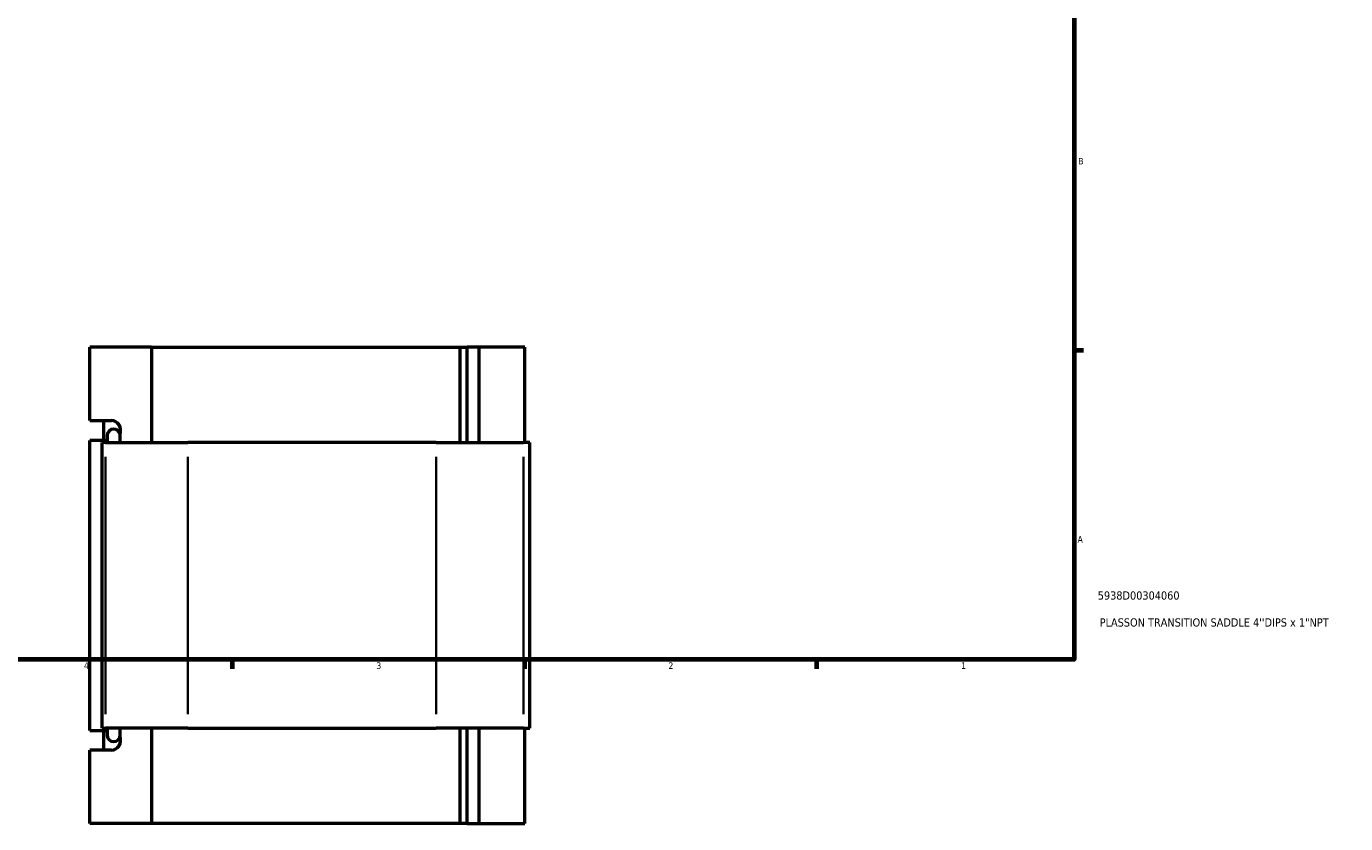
# Model space of a CAD drawing. Header units: inches. Extents: x -0.9 to 57, y -1.4 to 46.1.
# Tile 3 of 7: x 18.3 to 37.4, y -1.4 to 10.2. Entities that reach past the tile are written whole.
import ezdxf

# ---------------------------------------------------------------- set-up
doc = ezdxf.new("R2010")
doc.units = ezdxf.units.IN
doc.header["$MEASUREMENT"] = 0
for name, color, linetype, lineweight in [('Border (ANSI)', 7, 'Continuous', 70), ('Title (ANSI)', 7, 'Continuous', 50), ('Visible (ANSI)', 7, 'Continuous', 50), ('Visible Narrow (ANSI)', 7, 'Continuous', 35)]:
    doc.layers.add(name, color=color, linetype=linetype, lineweight=lineweight)
doc.styles.add('Note Text (ANSI)', font='tahoma.ttf')
doc.styles.add('Text Style29', font='tahoma.ttf')

# ---------------------------------------------------------------- blocks, each defined once
blk = doc.blocks.new('Borders Default Border')
at = {"layer": 'Border (ANSI)'}
for p, q in [((33.5, 5.5), (33.634, 5.5)), ((21.25, 1), (21.25, 0.866)), ((25.5, 1), (25.5, 0.866)), ((29.75, 1), (29.75, 0.866))]:
    blk.add_line(p, q, dxfattribs=at)
at = {"layer": 'Border (ANSI)', "flags": 128}
blk.add_lwpolyline([(0.5, 1), (0.5, 21), (33.5, 21), (33.5, 1), (0.5, 1)], dxfattribs=at)
at = {"layer": 'Border (ANSI)', "color": 5, "true_color": 0x0000ff, "char_height": 0.0945, "attachment_point": 7, "style": 'Note Text (ANSI)'}
for s, insert in [('B', (33.558, 8.203)), ('A', (33.547, 2.703)), ('4', (19.092, 0.866)), ('3', (23.346, 0.864)), ('2', (27.596, 0.866)), ('1', (31.854, 0.866))]:
    blk.add_mtext(s, dxfattribs=dict(at, insert=insert))
blk = doc.blocks.new('Title Blocks ANSI - Large')
at = {"layer": 'Title (ANSI)', "color": 5, "true_color": 0x0000ff, "style": 'Text Style29'}
for tag, p in [('PART_NUMBER_001', (0.341, 0.873)), ('DESCRIPTION_001', (0.369, 0.481))]:
    blk.add_attdef(tag, p, '', height=0.12, dxfattribs=at)

msp = doc.modelspace()

# ---------------------------------------------------------------- linework, layer by layer
at = {"layer": 'Visible (ANSI)'}
for p, q in [((19.178, 4.476), (19.178, 5.545)), ((20.075, 5.545), (19.178, 5.545)), ((20.075, 5.545), (20.075, 4.159)), ((20.075, 5.545), (24.563, 5.545)), ((24.563, 5.545), (24.666, 5.545)), ((24.563, 4.159), (24.563, 5.545)), ((24.841, 5.545), (24.666, 5.545)), ((24.666, 4.159), (24.666, 5.545)), ((25.506, 5.545), (24.841, 5.545)), ((24.841, 4.159), (24.841, 5.545)), ((25.506, 4.159), (25.506, 5.545)), ((19.178, 4.476), (19.492, 4.476)), ((19.382, 4.189), (19.382, 4.476)), ((19.428, 4.257), (19.428, 4.159)), ((19.619, 4.159), (19.619, 4.257)), ((19.428, 4.189), (19.178, 4.189)), ((19.178, -0.029), (19.178, 4.189)), ((19.407, 4.159), (19.356, 4.159)), ((19.356, 0.001), (19.356, 4.159)), ((19.407, 4.159), (20.603, 4.159)), ((24.214, 4.159), (20.603, 4.159)), ((24.214, 4.159), (25.485, 4.159)), ((25.578, 4.159), (25.485, 4.159)), ((25.578, 0.001), (25.578, 4.159)), ((19.356, 0.001), (19.407, 0.001)), ((20.603, 0.001), (19.407, 0.001)), ((19.428, 0.001), (19.428, -0.097)), ((19.619, -0.097), (19.619, 0.001)), ((20.075, 0.001), (20.075, -1.385)), ((20.603, 0.001), (24.214, 0.001)), ((25.485, 0.001), (24.214, 0.001)), ((24.563, -1.385), (24.563, 0.001)), ((24.666, -1.385), (24.666, 0.001)), ((24.841, -1.385), (24.841, 0.001)), ((25.485, 0.001), (25.578, 0.001)), ((25.506, -1.385), (25.506, 0.001)), ((19.178, -0.029), (19.428, -0.029)), ((19.382, -0.315), (19.382, -0.029)), ((19.492, -0.315), (19.178, -0.315)), ((19.178, -1.385), (19.178, -0.315)), ((20.075, -1.385), (19.178, -1.385)), ((24.563, -1.385), (20.075, -1.385)), ((24.666, -1.385), (24.563, -1.385)), ((24.666, -1.385), (24.841, -1.385)), ((24.841, -1.385), (25.506, -1.385))]:
    msp.add_line(p, q, dxfattribs=at)
for centre, start, end in [((19.524, 4.257), 0, 180), ((19.524, -0.097), 180, 0)]:
    msp.add_arc(centre, 0.0955, start, end, dxfattribs=at)
for centre, major_axis, start_param, end_param in [((19.492, 4.333), (0, 0.143), 4.327263, 6.283185), ((19.492, -0.172), (0, -0.143), 0, 1.955922)]:
    msp.add_ellipse(centre, major_axis=major_axis, ratio=0.939693, start_param=start_param, end_param=end_param, dxfattribs=at)
at = {"layer": 'Visible Narrow (ANSI)'}
for p, q in [((19.407, 0.209), (19.407, 3.951)), ((20.603, 0.209), (20.603, 3.951)), ((24.214, 0.209), (24.214, 3.951)), ((25.485, 0.209), (25.485, 3.951))]:
    msp.add_line(p, q, dxfattribs=at)

# ---------------------------------------------------------------- block references
msp.add_blockref('Borders Default Border', (0, 0))
msp.add_blockref('Title Blocks ANSI - Large', (33.5, 1)).add_auto_attribs({'PART_NUMBER_001': '5938D00304060', 'DESCRIPTION_001': 'PLASSON TRANSITION SADDLE 4\'\'DIPS x 1"NPT'})

doc.saveas('drawing.dxf')
